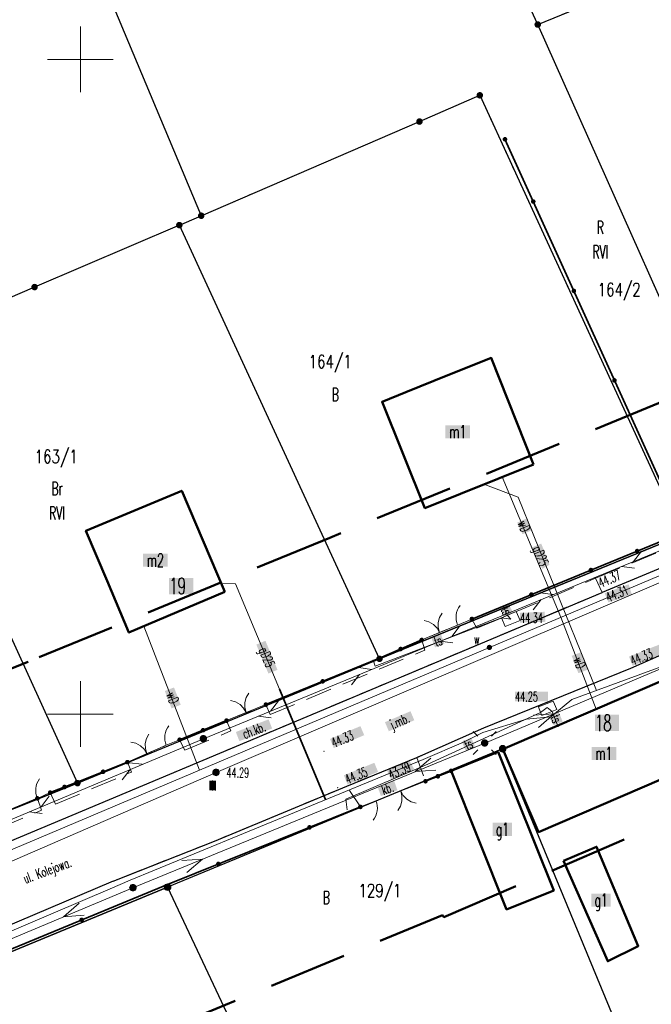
# Model space of a CAD drawing. Header units: millimetres. Extents: x 5507581 to 5508583, y 5765457 to 5766184.
# Tile 37 of 59: x 5508145 to 5508194, y 5765778 to 5765853. Entities that reach past the tile are written whole.
import ezdxf
from ezdxf.enums import TextEntityAlignment as Align

# ---------------------------------------------------------------- set-up
doc = ezdxf.new("R2010")
doc.units = ezdxf.units.MM
for name, pattern in [('PRZER1-1', [2, 1, -1]), ('PRZER2-1', [3, 2, -1]), ('PRZER3-1', [2, 1.5, -0.5]), ('Przerywana 42 __ __ __ __ __ __ __ __ __ __', [3, 2, -1])]:
    doc.linetypes.add(name, pattern=pattern)
doc.layers.get('0').update_dxf_attribs({"lineweight": 18})
for name, color, linetype, lineweight in [('EGDE', 122, 'Continuous', 18), ('EGDE_O', 7, 'Continuous', 18), ('EGPG', 7, 'Continuous', 18), ('GEPADR_O', 7, 'Continuous', 18), ('GUPPRZ_O', 7, 'Continuous', 18), ('OTBU', 7, 'Continuous', 50), ('OTBU_O', 7, 'Continuous', 50), ('OTKC', 7, 'Continuous', 30), ('OTKC_O', 7, 'Continuous', 18), ('OTKJ', 7, 'Continuous', 30), ('OTKJ_O', 7, 'Continuous', 18), ('OTKK', 7, 'Continuous', 30), ('OTKU', 7, 'Continuous', 18), ('OTKU_O', 7, 'Continuous', 18), ('OTOB', 7, 'Continuous', 18), ('OTOF', 7, 'Continuous', 18), ('OTOO', 7, 'Continuous', 35), ('OTRS', 7, 'Continuous', 13), ('OTRS_O', 7, 'Continuous', 13), ('Ramka sekcyjna', 7, 'Continuous', 18), ('SUEO', 7, 'Continuous', 18), ('SULO', 7, 'Continuous', 35), ('SUPK', 7, 'Continuous', 18), ('SUPP', 7, 'Continuous', 18), ('ZAKRES', 24, 'Przerywana 42 __ __ __ __ __ __ __ __ __ __', 50)]:
    doc.layers.add(name, color=color, linetype=linetype, lineweight=lineweight)
for name, color, linetype, lineweight, true_color in [('EGKK', 7, 'Continuous', 18, 0x24bc24), ('EGKK_O', 7, 'Continuous', 18, 0x24bc24), ('EGUG', 7, 'Continuous', 18, 0x008000), ('EGUG_O', 7, 'Continuous', 18, 0x008000), ('SUEP', 1, 'Continuous', 18, 0xff0000), ('SUGP', 7, 'Continuous', 18, 0xbfbf00), ('SUGP_O', 7, 'Continuous', 18, 0xbfbf00), ('SUKP', 7, 'Continuous', 18, 0x803300), ('SUKS', 7, 'Continuous', 18, 0x803300), ('SUKS_O', 7, 'Continuous', 18, 0x803300), ('SUTP', 7, 'Continuous', 18, 0xff9100), ('SUTP_O', 7, 'Continuous', 18, 0xff9100), ('SUWP', 5, 'Continuous', 18, 0x0000ff), ('SUWP_O', 5, 'Continuous', 18, 0x0000ff), ('SUWW', 5, 'Continuous', 18, 0x0000ff), ('SUWW_O', 5, 'Continuous', 18, 0x0000ff)]:
    doc.layers.add(name, color=color, linetype=linetype, lineweight=lineweight, true_color=true_color)
doc.styles.add('opisy', font='romans.shx', dxfattribs={"width": 0.6})

# ---------------------------------------------------------------- blocks, each defined once
blk = doc.blocks.new('D_GSPWPS1')
blk.add_hatch(color=0).paths.add_polyline_path([(-0.045, 0), (-0.043467, -0.011647), (-0.038971, -0.0225), (-0.03182, -0.03182), (-0.0225, -0.038971), (-0.011647, -0.043467), (0, -0.045), (0.011647, -0.043467), (0.0225, -0.038971), (0.03182, -0.03182), (0.038971, -0.0225), (0.043467, -0.011647), (0.045, 0), (0.043467, 0.011647), (0.038971, 0.0225), (0.03182, 0.03182), (0.0225, 0.038971), (0.011647, 0.043467), (0, 0.045), (-0.011647, 0.043467), (-0.0225, 0.038971), (-0.03182, 0.03182), (-0.038971, 0.0225), (-0.043467, 0.011647)])
blk = doc.blocks.new('D_SUEP1')
at = {"color": 0}
blk.add_lwpolyline([(-0.75, -0.5), (0.75, 0), (-0.75, 0.5)], dxfattribs=at)
blk = doc.blocks.new('D_SUTP1')
at = {"color": 0}
for points in [[(-0.0675, 0), (-0.9325, -0.5)], [(0.9325, 0), (0.0675, 0.5)]]:
    blk.add_lwpolyline(points, dxfattribs=at)
blk = doc.blocks.new('D_GUPELA2')
blk.add_hatch(color=0).paths.add_polyline_path([(-0.001087, 0.044987), (0.011881, 0.043403), (0.021281, 0.03965), (0.030065, 0.033482), (0.038133, 0.023893), (0.043117, 0.012881), (0.044986, 0.001113), (0.044323, -0.007777), (0.040557, -0.019497), (0.033417, -0.030138), (0.024849, -0.037517), (0.013788, -0.042836), (0.002013, -0.044955), (-0.00982, -0.043916), (-0.020466, -0.040077), (-0.029541, -0.033946), (-0.036867, -0.025804), (-0.04187, -0.01649), (-0.04461, -0.005909), (-0.044532, 0.006476), (-0.041285, 0.017903), (-0.034764, 0.028574), (-0.024479, 0.03776), (-0.013449, 0.042943)])
at = {"color": 0}
for points in [[(-0.883883, 0.883883), (-0.53033, 0.53033)], [(0.883883, 0.883883), (0.53033, 0.53033)], [(-0.883883, -0.883883), (-0.53033, -0.53033)], [(0.883883, -0.883883), (0.53033, -0.53033)]]:
    blk.add_lwpolyline(points, dxfattribs=at)
blk = doc.blocks.new('D_GUPKSD1_1')
at = {"true_color": 0xffffff}
blk.add_hatch(color=7, dxfattribs=at).paths.add_polyline_path([(-0.25, 0), (-0.241481, -0.064705), (-0.216506, -0.125), (-0.176777, -0.176777), (-0.125, -0.216506), (-0.064705, -0.241481), (0, -0.25), (0.064705, -0.241481), (0.125, -0.216506), (0.176777, -0.176777), (0.216506, -0.125), (0.241481, -0.064705), (0.25, 0), (0.241481, 0.064705), (0.216506, 0.125), (0.176777, 0.176777), (0.125, 0.216506), (0.064705, 0.241481), (0, 0.25), (-0.064705, 0.241481), (-0.125, 0.216506), (-0.176777, 0.176777), (-0.216506, 0.125), (-0.241481, 0.064705)])
at = {"color": 0}
blk.add_lwpolyline([(0, 0.25), (0.064705, 0.241481), (0.125, 0.216506), (0.176777, 0.176777), (0.216506, 0.125), (0.241481, 0.064705), (0.25, 0), (0.241481, -0.064705), (0.216506, -0.125), (0.176777, -0.176777), (0.125, -0.216506), (0.064705, -0.241481), (0, -0.25), (-0.064705, -0.241481), (-0.125, -0.216506), (-0.176777, -0.176777), (-0.216506, -0.125), (-0.241481, -0.064705), (-0.25, 0), (-0.241481, 0.064705), (-0.216506, 0.125), (-0.176777, 0.176777), (-0.125, 0.216506), (-0.064705, 0.241481)], close=True, dxfattribs=at)
blk = doc.blocks.new('D_GUPWZA1')
blk.add_hatch(color=0).paths.add_polyline_path([(-0.2, 0), (-0.193185, -0.051764), (-0.173205, -0.1), (-0.141421, -0.141421), (-0.1, -0.173205), (-0.051764, -0.193185), (0, -0.2), (0.051764, -0.193185), (0.1, -0.173205), (0.141421, -0.141421), (0.173205, -0.1), (0.193185, -0.051764), (0.2, 0), (0.193185, 0.051764), (0.173205, 0.1), (0.141421, 0.141421), (0.1, 0.173205), (0.051764, 0.193185), (0, 0.2), (-0.051764, 0.193185), (-0.1, 0.173205), (-0.141421, 0.141421), (-0.173205, 0.1), (-0.193185, 0.051764)])
blk = doc.blocks.new('D_GUPISN1')
at = {"true_color": 0xffffff}
blk.add_hatch(color=7, dxfattribs=at).paths.add_polyline_path([(-0.25, 0), (-0.241481, -0.064705), (-0.216506, -0.125), (-0.176777, -0.176777), (-0.125, -0.216506), (-0.064705, -0.241481), (0, -0.25), (0.064705, -0.241481), (0.125, -0.216506), (0.176777, -0.176777), (0.216506, -0.125), (0.241481, -0.064705), (0.25, 0), (0.241481, 0.064705), (0.216506, 0.125), (0.176777, 0.176777), (0.125, 0.216506), (0.064705, 0.241481), (0, 0.25), (-0.064705, 0.241481), (-0.125, 0.216506), (-0.176777, 0.176777), (-0.216506, 0.125), (-0.241481, 0.064705)])
at = {"color": 0}
blk.add_lwpolyline([(0, 0.25), (0.064705, 0.241481), (0.125, 0.216506), (0.176777, 0.176777), (0.216506, 0.125), (0.241481, 0.064705), (0.25, 0), (0.241481, -0.064705), (0.216506, -0.125), (0.176777, -0.176777), (0.125, -0.216506), (0.064705, -0.241481), (0, -0.25), (-0.064705, -0.241481), (-0.125, -0.216506), (-0.176777, -0.176777), (-0.216506, -0.125), (-0.241481, -0.064705), (-0.25, 0), (-0.241481, 0.064705), (-0.216506, 0.125), (-0.176777, 0.176777), (-0.125, 0.216506), (-0.064705, 0.241481)], close=True, dxfattribs=at)
blk = doc.blocks.new('D_GUPELA1')
at = {"true_color": 0xffffff}
blk.add_hatch(color=7, dxfattribs=at).paths.add_polyline_path([(-0.25, 0), (-0.241481, -0.064705), (-0.216506, -0.125), (-0.176777, -0.176777), (-0.125, -0.216506), (-0.064705, -0.241481), (0, -0.25), (0.064705, -0.241481), (0.125, -0.216506), (0.176777, -0.176777), (0.216506, -0.125), (0.241481, -0.064705), (0.25, 0), (0.241481, 0.064705), (0.216506, 0.125), (0.176777, 0.176777), (0.125, 0.216506), (0.064705, 0.241481), (0, 0.25), (-0.064705, 0.241481), (-0.125, 0.216506), (-0.176777, 0.176777), (-0.216506, 0.125), (-0.241481, 0.064705)])
at = {"color": 0}
blk.add_lwpolyline([(0, 0.25), (0.064705, 0.241481), (0.125, 0.216506), (0.176777, 0.176777), (0.216506, 0.125), (0.241481, 0.064705), (0.25, 0), (0.241481, -0.064705), (0.216506, -0.125), (0.176777, -0.176777), (0.125, -0.216506), (0.064705, -0.241481), (0, -0.25), (-0.064705, -0.241481), (-0.125, -0.216506), (-0.176777, -0.176777), (-0.216506, -0.125), (-0.241481, -0.064705), (-0.25, 0), (-0.241481, 0.064705), (-0.216506, 0.125), (-0.176777, 0.176777), (-0.125, 0.216506), (-0.064705, 0.241481)], close=True, dxfattribs=at)
blk = doc.blocks.new('D_KOLO')
blk.add_hatch(color=0).paths.add_polyline_path([(-0.175, 0), (-0.169037, -0.045293), (-0.151554, -0.0875), (-0.123744, -0.123744), (-0.0875, -0.151554), (-0.045293, -0.169037), (0, -0.175), (0.045293, -0.169037), (0.0875, -0.151554), (0.123744, -0.123744), (0.151554, -0.0875), (0.169037, -0.045293), (0.175, 0), (0.169037, 0.045293), (0.151554, 0.0875), (0.123744, 0.123744), (0.0875, 0.151554), (0.045293, 0.169037), (0, 0.175), (-0.045293, 0.169037), (-0.0875, 0.151554), (-0.123744, 0.123744), (-0.151554, 0.0875), (-0.169037, 0.045293)])
blk = doc.blocks.new('D_GSLKOG1')
blk.add_hatch(color=0).paths.add_polyline_path([(-0.175, 0), (-0.169037, -0.045293), (-0.151554, -0.0875), (-0.123744, -0.123744), (-0.0875, -0.151554), (-0.045293, -0.169037), (0, -0.175), (0.045293, -0.169037), (0.0875, -0.151554), (0.123744, -0.123744), (0.151554, -0.0875), (0.169037, -0.045293), (0.175, 0), (0.169037, 0.045293), (0.151554, 0.0875), (0.123744, 0.123744), (0.0875, 0.151554), (0.045293, 0.169037), (0, 0.175), (-0.045293, 0.169037), (-0.0875, 0.151554), (-0.123744, 0.123744), (-0.151554, 0.0875), (-0.169037, 0.045293)])
blk = doc.blocks.new('D_GSLKFU1')
at = {"color": 0}
blk.add_lwpolyline([(0, 0), (-0.012833, -0.195789), (-0.051111, -0.388229), (-0.114181, -0.574025), (-0.200962, -0.75), (-0.30997, -0.913142), (-0.43934, -1.06066), (-0.586858, -1.19003), (-0.75, -1.299038)], dxfattribs=at)
blk = doc.blocks.new('D_GSLKBR1')
at = {"color": 0}
for points in [[(1.299038, 0.75), (1.06066, 0.43934), (0.75, 0.200962), (0.388229, 0.051111), (0, 0)], [(0, 0), (0.388229, -0.051111), (0.75, -0.200962), (1.06066, -0.43934), (1.299038, -0.75)]]:
    blk.add_lwpolyline(points, dxfattribs=at)
blk = doc.blocks.new('D_GEPPGD1_2')
at = {"true_color": 0xffffff}
blk.add_hatch(color=7, dxfattribs=at).paths.add_polyline_path([(0, -0.25), (0.077254, -0.237764), (0.146946, -0.202254), (0.202254, -0.146946), (0.237764, -0.077254), (0.25, 0), (0.237764, 0.077254), (0.202254, 0.146946), (0.146946, 0.202254), (0.077254, 0.237764), (0, 0.25), (-0.077254, 0.237764), (-0.146946, 0.202254), (-0.202254, 0.146946), (-0.237764, 0.077254), (-0.25, 0), (-0.237764, -0.077254), (-0.202254, -0.146946), (-0.146946, -0.202254), (-0.077254, -0.237764)])
blk.add_hatch(color=0).paths.add_polyline_path([(0, -0.045), (0.013906, -0.042798), (0.02645, -0.036406), (0.036406, -0.02645), (0.042798, -0.013906), (0.045, 0), (0.042798, 0.013906), (0.036406, 0.02645), (0.02645, 0.036406), (0.013906, 0.042798), (0, 0.045), (-0.013906, 0.042798), (-0.02645, 0.036406), (-0.036406, 0.02645), (-0.042798, 0.013906), (-0.045, 0), (-0.042798, -0.013906), (-0.036406, -0.02645), (-0.02645, -0.036406), (-0.013906, -0.042798)])
blk = doc.blocks.new('D_GEPPGD1_1')
at = {"true_color": 0xffffff}
blk.add_hatch(color=7, dxfattribs=at).paths.add_polyline_path([(0, -0.25), (0.077254, -0.237764), (0.146946, -0.202254), (0.202254, -0.146946), (0.237764, -0.077254), (0.25, 0), (0.237764, 0.077254), (0.202254, 0.146946), (0.146946, 0.202254), (0.077254, 0.237764), (0, 0.25), (-0.077254, 0.237764), (-0.146946, 0.202254), (-0.202254, 0.146946), (-0.237764, 0.077254), (-0.25, 0), (-0.237764, -0.077254), (-0.202254, -0.146946), (-0.146946, -0.202254), (-0.077254, -0.237764)])
at = {"color": 0}
blk.add_lwpolyline([(0, 0.25), (0.077254, 0.237764), (0.146946, 0.202254), (0.202254, 0.146946), (0.237764, 0.077254), (0.25, 0), (0.237764, -0.077254), (0.202254, -0.146946), (0.146946, -0.202254), (0.077254, -0.237764), (0, -0.25), (-0.077254, -0.237764), (-0.146946, -0.202254), (-0.202254, -0.146946), (-0.237764, -0.077254), (-0.25, 0), (-0.237764, 0.077254), (-0.202254, 0.146946), (-0.146946, 0.202254), (-0.077254, 0.237764)], close=True, dxfattribs=at)

msp = doc.modelspace()

# ---------------------------------------------------------------- hatches: boundary and pattern name
at = {"layer": 'GEPADR_O', "true_color": 0xffffff}
for points in [[(5508156.779, 5765809.154), (5508156.779, 5765810.404), (5508158.619, 5765810.404), (5508158.619, 5765809.154)], [(5508189.281, 5765798.702), (5508189.281, 5765799.952), (5508191.121, 5765799.952), (5508191.121, 5765798.702)]]:
    msp.add_hatch(color=7, dxfattribs=at).paths.add_polyline_path(points, flags=0)
at = {"layer": 'GUPPRZ_O', "true_color": 0xffffff}
for points in [[(5508183.573, 5765806.98), (5508183.573, 5765807.73), (5508185.444, 5765807.812), (5508185.51, 5765807.046)], [(5508173.417, 5765795.674), (5508175.127, 5765796.428), (5508175.502, 5765795.786), (5508173.72, 5765794.988)]]:
    msp.add_hatch(color=7, dxfattribs=at).paths.add_polyline_path(points)
msp.add_hatch(color=7, dxfattribs=at).paths.add_polyline_path([(5508183.194, 5765800.96), (5508183.194, 5765801.71), (5508185.714, 5765801.71), (5508185.714, 5765800.96)], flags=0)
at = {"layer": 'OTBU_O', "true_color": 0xffffff}
for points in [[(5508177.869, 5765821.063), (5508177.869, 5765822.063), (5508179.749, 5765822.063), (5508179.749, 5765821.063)], [(5508154.782, 5765811.251), (5508154.782, 5765812.251), (5508156.662, 5765812.251), (5508156.662, 5765811.251)], [(5508189.031, 5765796.494), (5508189.031, 5765797.494), (5508190.911, 5765797.494), (5508190.911, 5765796.494)], [(5508181.482, 5765790.696), (5508181.482, 5765791.696), (5508182.962, 5765791.696), (5508182.962, 5765790.696)], [(5508189.006, 5765785.293), (5508189.006, 5765786.293), (5508190.486, 5765786.293), (5508190.486, 5765785.293)]]:
    msp.add_hatch(color=7, dxfattribs=at).paths.add_polyline_path(points, flags=0)
at = {"layer": 'OTKC_O', "true_color": 0xffffff}
msp.add_hatch(color=7, dxfattribs=at).paths.add_polyline_path([(5508161.872, 5765798.63), (5508164.372, 5765799.595), (5508164.642, 5765798.895), (5508162.142, 5765797.93)], flags=0)
at = {"layer": 'OTKJ_O', "true_color": 0xffffff}
msp.add_hatch(color=7, dxfattribs=at).paths.add_polyline_path([(5508173.256, 5765799.381), (5508175.205, 5765800.216), (5508175.5, 5765799.526), (5508173.551, 5765798.692)], flags=0)
at = {"layer": 'OTKU_O', "true_color": 0xffffff}
msp.add_hatch(color=7, dxfattribs=at).paths.add_polyline_path([(5508172.695, 5765794.452), (5508173.96, 5765794.894), (5508174.208, 5765794.186), (5508172.943, 5765793.744)], flags=0)
at = {"layer": 'OTRS_O', "true_color": 0xffffff}
msp.add_hatch(color=7, dxfattribs=at).paths.add_polyline_path([(5508190.033, 5765809.224), (5508191.859, 5765809.915), (5508192.106, 5765809.13), (5508190.32, 5765808.531)])
for points in [[(5508191.889, 5765804.389), (5508194.232, 5765805.317), (5508194.508, 5765804.62), (5508192.165, 5765803.692)], [(5508169.059, 5765798.101), (5508171.382, 5765799.078), (5508171.673, 5765798.387), (5508169.35, 5765797.41)], [(5508170.115, 5765795.324), (5508172.447, 5765796.28), (5508172.732, 5765795.586), (5508170.4, 5765794.63)]]:
    msp.add_hatch(color=7, dxfattribs=at).paths.add_polyline_path(points, flags=0)
at = {"layer": 'SUGP_O', "true_color": 0xffffff}
msp.add_hatch(color=7, dxfattribs=at).paths.add_polyline_path([(5508184.48, 5765812.729), (5508185.189, 5765813.02), (5508185.821, 5765811.404), (5508185.265, 5765811.088)])
msp.add_hatch(color=7, dxfattribs=at).paths.add_polyline_path([(5508163.436, 5765805.305), (5508164.129, 5765805.594), (5508165.052, 5765803.379), (5508164.36, 5765803.09)], flags=0)
at = {"layer": 'SUKS_O', "true_color": 0xffffff}
msp.add_hatch(color=7, dxfattribs=at).paths.add_polyline_path([(5508159.844, 5765794.167), (5508159.844, 5765794.917), (5508160.344, 5765794.917), (5508160.344, 5765794.167)], flags=0)
at = {"layer": 'SUTP_O', "true_color": 0xffffff}
for points in [[(5508182.024, 5765808.085), (5508182.697, 5765808.417), (5508183.042, 5765807.717), (5508182.369, 5765807.385)], [(5508176.808, 5765805.793), (5508177.537, 5765806.07), (5508177.804, 5765805.37), (5508177.075, 5765805.092)], [(5508185.837, 5765799.867), (5508186.533, 5765800.147), (5508186.824, 5765799.423), (5508186.128, 5765799.144)], [(5508179.119, 5765797.876), (5508179.829, 5765798.201), (5508180.14, 5765797.519), (5508179.431, 5765797.194)]]:
    msp.add_hatch(color=7, dxfattribs=at).paths.add_polyline_path(points, flags=0)
at = {"layer": 'SUWP_O', "true_color": 0xffffff}
msp.add_hatch(color=7, dxfattribs=at).paths.add_polyline_path([(5508183.355, 5765814.627), (5508184.093, 5765814.944), (5508184.462, 5765814.035), (5508183.753, 5765813.738)])
for points in [[(5508187.513, 5765804.447), (5508188.213, 5765804.716), (5508188.723, 5765803.391), (5508188.023, 5765803.122)], [(5508156.45, 5765801.762), (5508157.149, 5765802.032), (5508157.661, 5765800.708), (5508156.961, 5765800.437)]]:
    msp.add_hatch(color=7, dxfattribs=at).paths.add_polyline_path(points, flags=0)

# ---------------------------------------------------------------- linework, layer by layer
at = {"layer": 'EGDE', "linetype": 'Continuous', "lineweight": 30}
for points in [[(5508195.933, 5765813.67), (5508196.07, 5765813.343), (5508201.23, 5765816.1), (5508184.92, 5765852.66), (5508153.006, 5765921.297), (5508130.724, 5765973.48), (5508105.112, 5765967.13), (5508159.228, 5765838.061), (5508175.892, 5765845.25), (5508180.497, 5765847.256)], [(5508212.77, 5765864.07), (5508216.29, 5765856.14), (5508229.08, 5765827.52), (5508201.23, 5765816.1), (5508184.92, 5765852.66)], [(5508159.228, 5765838.061), (5508175.892, 5765845.25), (5508180.497, 5765847.256), (5508195.933, 5765813.67), (5508172.843, 5765804.218), (5508157.557, 5765837.342)], [(5508172.843, 5765804.218), (5508157.557, 5765837.342), (5508146.503, 5765832.611), (5508137.46, 5765828.713), (5508134.795, 5765827.571), (5508138.893, 5765818.566), (5508149.773, 5765794.725)], [(5508115.768, 5765819.899), (5508134.795, 5765827.571), (5508138.893, 5765818.566), (5508149.773, 5765794.725), (5508130.494, 5765787.031)], [(5508182.243, 5765797.351), (5508182.264, 5765797.312), (5508195.111, 5765802.848), (5508214.407, 5765811.114), (5508225.795, 5765786.088), (5508203.288, 5765776.498), (5508192.708, 5765771.994)], [(5508156.658, 5765786.781), (5508168.751, 5765761.091), (5508188.877, 5765770.256), (5508192.708, 5765771.994), (5508182.243, 5765797.351)], [(5508127.931, 5765774.928), (5508156.658, 5765786.781), (5508168.751, 5765761.091), (5508141.498, 5765748.682)]]:
    msp.add_lwpolyline(points, close=True, dxfattribs=at)
for points in [[(5507991.241, 5765727.818), (5508001.486, 5765732.084), (5508009.037, 5765735.198), (5508014.972, 5765737.665), (5508029.622, 5765743.973), (5508052.25, 5765753.495), (5508079.871, 5765765.153), (5508087.095, 5765768.109), (5508105.399, 5765776.042), (5508111.546, 5765778.853), (5508130.494, 5765787.031), (5508149.773, 5765794.725), (5508172.843, 5765804.218), (5508195.933, 5765813.67), (5508196.07, 5765813.343), (5508201.23, 5765816.1), (5508229.08, 5765827.52), (5508254.331, 5765838.068), (5508292.719, 5765853.944)], [(5508265.671, 5765832.107), (5508222.398, 5765814.258), (5508216.057, 5765811.592), (5508214.407, 5765811.114), (5508195.111, 5765802.848), (5508182.264, 5765797.312), (5508182.243, 5765797.351), (5508156.658, 5765786.781), (5508127.931, 5765774.928), (5508124.991, 5765774.031), (5508115.287, 5765770.167), (5508111.612, 5765768.592), (5508089.928, 5765759.292), (5508062.458, 5765747.618), (5508044.083, 5765739.754), (5508030.391, 5765734.008), (5508016.341, 5765728.164), (5508010.912, 5765725.859), (5508009.901, 5765725.425), (5508006.216, 5765723.86), (5507950.459, 5765701.224)]]:
    msp.add_lwpolyline(points, dxfattribs=at)
at = {"layer": 'EGKK', "color": 82, "linetype": 'PRZER3-1', "lineweight": 18, "true_color": 0x24bc24}
msp.add_lwpolyline([(5508212.77, 5765864.07), (5508184.92, 5765852.66), (5508201.23, 5765816.1), (5508196.07, 5765813.343), (5508195.933, 5765813.67), (5508180.497, 5765847.256), (5508175.892, 5765845.25), (5508159.228, 5765838.061), (5508150.078, 5765859.885), (5508124.936, 5765849.005), (5508134.795, 5765827.571), (5508115.768, 5765819.899), (5508107.963, 5765837.318), (5508089.579, 5765829.844), (5508086.087, 5765837.726), (5508059.726, 5765897.221)], dxfattribs=at)
msp.add_lwpolyline([(5508172.843, 5765804.218), (5508149.773, 5765794.725), (5508130.494, 5765787.031), (5508111.546, 5765778.853), (5508089.579, 5765829.844), (5508107.963, 5765837.318), (5508115.768, 5765819.899), (5508134.795, 5765827.571), (5508124.936, 5765849.005), (5508150.078, 5765859.885), (5508159.228, 5765838.061), (5508157.557, 5765837.342)], close=True, dxfattribs=at)
at = {"layer": 'EGUG', "color": 96, "linetype": 'PRZER1-1', "lineweight": 18, "true_color": 0x008000}
for points in [[(5508212.77, 5765864.07), (5508184.92, 5765852.66), (5508201.23, 5765816.1), (5508196.07, 5765813.343), (5508195.933, 5765813.67), (5508180.497, 5765847.256), (5508175.892, 5765845.25), (5508159.228, 5765838.061), (5508150.078, 5765859.885), (5508124.936, 5765849.005), (5508134.795, 5765827.571), (5508115.768, 5765819.899), (5508107.963, 5765837.318), (5508089.579, 5765829.844), (5508086.087, 5765837.726), (5508059.726, 5765897.221)], [(5507991.241, 5765727.818), (5508001.486, 5765732.084), (5508009.037, 5765735.198), (5508014.972, 5765737.665), (5508029.622, 5765743.973), (5508052.25, 5765753.495), (5508079.871, 5765765.153), (5508087.095, 5765768.109), (5508105.399, 5765776.042), (5508111.546, 5765778.853), (5508130.494, 5765787.031), (5508149.773, 5765794.725), (5508172.843, 5765804.218), (5508195.933, 5765813.67), (5508196.07, 5765813.343), (5508201.23, 5765816.1), (5508229.08, 5765827.52), (5508254.331, 5765838.068), (5508292.719, 5765853.944)], [(5508265.671, 5765832.107), (5508222.398, 5765814.258), (5508216.057, 5765811.592), (5508214.407, 5765811.114), (5508195.111, 5765802.848), (5508182.264, 5765797.312), (5508182.243, 5765797.351), (5508156.658, 5765786.781), (5508127.931, 5765774.928), (5508124.991, 5765774.031), (5508115.287, 5765770.167), (5508111.612, 5765768.592), (5508089.928, 5765759.292), (5508062.458, 5765747.618), (5508044.083, 5765739.754), (5508030.391, 5765734.008), (5508016.341, 5765728.164), (5508010.912, 5765725.859), (5508009.901, 5765725.425), (5508006.216, 5765723.86), (5507950.459, 5765701.224)]]:
    msp.add_lwpolyline(points, dxfattribs=at)
for points in [[(5508216.29, 5765856.14), (5508229.08, 5765827.52), (5508201.23, 5765816.1), (5508184.92, 5765852.66), (5508212.77, 5765864.07)], [(5508172.843, 5765804.218), (5508149.773, 5765794.725), (5508130.494, 5765787.031), (5508111.546, 5765778.853), (5508089.579, 5765829.844), (5508107.963, 5765837.318), (5508115.768, 5765819.899), (5508134.795, 5765827.571), (5508124.936, 5765849.005), (5508150.078, 5765859.885), (5508159.228, 5765838.061), (5508157.557, 5765837.342)], [(5508159.228, 5765838.061), (5508175.892, 5765845.25), (5508180.497, 5765847.256), (5508195.933, 5765813.67), (5508172.843, 5765804.218), (5508157.557, 5765837.342)], [(5508192.708, 5765771.994), (5508188.877, 5765770.256), (5508168.751, 5765761.091), (5508156.658, 5765786.781), (5508182.243, 5765797.351), (5508182.264, 5765797.312), (5508195.111, 5765802.848), (5508214.407, 5765811.114), (5508216.057, 5765811.592), (5508222.398, 5765814.258), (5508265.671, 5765832.107), (5508276.017, 5765807.157), (5508262.267, 5765800.059), (5508242.973, 5765792.656), (5508231.205, 5765788.141), (5508225.795, 5765786.088), (5508203.288, 5765776.498)], [(5508207.528, 5765749.117), (5508203.09, 5765746.805), (5508155.31, 5765722.093), (5508141.498, 5765748.682), (5508127.931, 5765774.928), (5508156.658, 5765786.781), (5508168.751, 5765761.091), (5508188.877, 5765770.256), (5508192.708, 5765771.994), (5508203.288, 5765776.498), (5508216.582, 5765753.857)]]:
    msp.add_lwpolyline(points, close=True, dxfattribs=at)
at = {"layer": 'OTBU', "color": 7, "linetype": 'Continuous', "lineweight": 50}
for points in [[(5508184.585, 5765819.071), (5508176.31, 5765815.731), (5508173.032, 5765823.848), (5508174.846, 5765824.58), (5508176.977, 5765825.439), (5508181.368, 5765827.2)], [(5508161.022, 5765809.328), (5508153.711, 5765806.219), (5508152.035, 5765810.181), (5508150.421, 5765813.996), (5508157.735, 5765817.058)], [(5508182.264, 5765797.312), (5508195.111, 5765802.848), (5508197.678, 5765796.465), (5508184.99, 5765790.992)], [(5508178.301, 5765795.66), (5508181.899, 5765797.103), (5508186.143, 5765786.528), (5508182.545, 5765785.075)], [(5508186.894, 5765788.798), (5508189.416, 5765789.867), (5508192.597, 5765782.275), (5508190.261, 5765781.117)]]:
    msp.add_lwpolyline(points, close=True, dxfattribs=at)
at = {"layer": 'OTKC', "color": 7, "linetype": 'PRZER2-1', "lineweight": 18}
for points in [[(5508189.33, 5765810.37), (5508196.36, 5765813.31), (5508196.32, 5765814.18), (5508200.27, 5765815.64), (5508200.88, 5765815.29), (5508217.17, 5765822), (5508234.3, 5765829.2)], [(5508234.86, 5765828.15), (5508217.55, 5765820.83), (5508189.83, 5765809.29)], [(5508141, 5765790.12), (5508147.04, 5765792.65), (5508146.72, 5765793.56), (5508147.7, 5765794), (5508148.1, 5765793.11), (5508153.91, 5765795.57), (5508153.59, 5765796.33), (5508156.55, 5765797.62), (5508157.58, 5765798.04), (5508157.97, 5765797.24), (5508161.5, 5765798.71), (5508161.16, 5765799.5), (5508164.16, 5765800.72), (5508164.5, 5765799.97), (5508176.31, 5765804.88), (5508176.06, 5765805.66), (5508178.8, 5765806.8), (5508179.89, 5765807.26), (5508180.28, 5765806.56), (5508189.33, 5765810.37), (5508189.83, 5765809.29), (5508167.31, 5765799.82), (5508150.16, 5765792.6), (5508138.61, 5765787.77)]]:
    msp.add_lwpolyline(points, dxfattribs=at)
at = {"layer": 'OTKJ', "color": 7, "linetype": 'PRZER3-1', "lineweight": 18}
for points in [[(5508234.86, 5765828.15), (5508217.55, 5765820.83), (5508189.83, 5765809.29)], [(5508192.03, 5765803.5), (5508194.39, 5765804.54), (5508198.99, 5765806.44), (5508219.78, 5765815.13), (5508236.86, 5765822.37)], [(5508150.16, 5765792.6), (5508167.31, 5765799.82), (5508189.83, 5765809.29)], [(5508192.03, 5765803.5), (5508180.8, 5765798.94), (5508175.68, 5765796.69), (5508170.34, 5765794.5), (5508160.23, 5765790.3), (5508152.51, 5765787.25)], [(5508091.14, 5765767.96), (5508102.44, 5765772.64), (5508108.73, 5765775.25), (5508116.59, 5765778.56), (5508136.12, 5765786.76), (5508138.61, 5765787.77), (5508150.16, 5765792.6)], [(5508152.51, 5765787.25), (5508137.77, 5765780.97), (5508118.38, 5765772.84), (5508104.71, 5765767.11), (5508092.91, 5765762.2)]]:
    msp.add_lwpolyline(points, dxfattribs=at)
at = {"layer": 'OTKK', "color": 7, "linetype": 'Continuous'}
for points in [[(5508234.86, 5765828.15), (5508217.55, 5765820.83), (5508189.83, 5765809.29)], [(5508192.03, 5765803.5), (5508194.39, 5765804.54), (5508198.99, 5765806.44), (5508219.78, 5765815.13), (5508236.86, 5765822.37)], [(5508150.16, 5765792.6), (5508167.31, 5765799.82), (5508189.83, 5765809.29)], [(5508152.51, 5765787.25), (5508160.23, 5765790.3), (5508170.34, 5765794.5), (5508175.68, 5765796.69), (5508180.8, 5765798.94), (5508192.03, 5765803.5)], [(5508091.14, 5765767.96), (5508102.44, 5765772.64), (5508108.73, 5765775.25), (5508116.59, 5765778.56), (5508136.12, 5765786.76), (5508138.61, 5765787.77), (5508150.16, 5765792.6)], [(5508152.51, 5765787.25), (5508137.77, 5765780.97), (5508118.38, 5765772.84), (5508104.71, 5765767.11), (5508092.91, 5765762.2)]]:
    msp.add_lwpolyline(points, dxfattribs=at)
at = {"layer": 'OTKU', "color": 7, "linetype": 'PRZER3-1', "lineweight": 18}
msp.add_lwpolyline([(5508170.34, 5765794.5), (5508175.68, 5765796.69), (5508176.35, 5765794.87), (5508171.38, 5765792.91)], close=True, dxfattribs=at)
at = {"layer": 'OTOB', "color": 7, "linetype": 'Continuous', "lineweight": 18}
for points in [[(5508178.8, 5765806.8), (5508176.06, 5765805.66)], [(5508164.16, 5765800.72), (5508161.16, 5765799.5)], [(5508156.55, 5765797.62), (5508153.59, 5765796.33)], [(5508172.57, 5765793.38), (5508176.35, 5765794.87)]]:
    msp.add_lwpolyline(points, dxfattribs=at)
at = {"layer": 'OTOF', "color": 7, "linetype": 'Continuous', "lineweight": 18}
for points in [[(5508179.89, 5765807.26), (5508178.8, 5765806.8)], [(5508157.58, 5765798.04), (5508156.55, 5765797.62)], [(5508147.7, 5765794), (5508146.72, 5765793.56)], [(5508171.38, 5765792.91), (5508172.57, 5765793.38)]]:
    msp.add_lwpolyline(points, dxfattribs=at)
at = {"layer": 'OTOO', "color": 7, "linetype": 'Continuous', "lineweight": 35}
for points in [[(5508188.98, 5765811), (5508196.04, 5765813.9), (5508182.42, 5765843.9)], [(5508179.89, 5765807.26), (5508188.98, 5765811)], [(5508164.16, 5765800.72), (5508172.85, 5765804.28), (5508176.06, 5765805.66)], [(5508157.58, 5765798.04), (5508161.16, 5765799.5)], [(5508147.7, 5765794), (5508149.88, 5765794.86), (5508153.59, 5765796.33)], [(5508176.35, 5765794.87), (5508178.24, 5765795.62), (5508178.301, 5765795.66)], [(5508140.49, 5765790.95), (5508146.72, 5765793.56)], [(5508136.62, 5765778.72), (5508156.65, 5765786.99), (5508171.38, 5765792.91)]]:
    msp.add_lwpolyline(points, dxfattribs=at)
at = {"layer": 'Ramka sekcyjna', "color": 7, "linetype": 'Continuous', "lineweight": 18, "flags": 128}
for points in [[(5508150, 5765847.5), (5508150, 5765852.5)], [(5508152.5, 5765850), (5508147.5, 5765850)], [(5508150, 5765797.5), (5508150, 5765802.5)], [(5508152.5, 5765800), (5508147.5, 5765800)]]:
    msp.add_lwpolyline(points, dxfattribs=at)
at = {"layer": 'SUEP', "color": 1, "linetype": 'Continuous', "lineweight": 18, "true_color": 0xff0000}
for points in [[(5508154.01, 5765786.74), (5508180.87, 5765797.79), (5508214.14, 5765811.85)], [(5508090.8, 5765760.33), (5508121.65, 5765773.16), (5508154.01, 5765786.74)]]:
    msp.add_lwpolyline(points, dxfattribs=at)
at = {"layer": 'SUGP', "color": 52, "linetype": 'Continuous', "lineweight": 18, "true_color": 0xbfbf00}
for points in [[(5508283.231, 5765841.082), (5508264.906, 5765833.64), (5508250.298, 5765827.702), (5508247.963, 5765826.578), (5508240.795, 5765823.353), (5508238.591, 5765822.162), (5508222.032, 5765815.82), (5508213.867, 5765812.412), (5508211.638, 5765811.05), (5508209.378, 5765809.698), (5508194.611, 5765803.717), (5508187.518, 5765801.114), (5508185.918, 5765799.796), (5508184.062, 5765799.604), (5508180.734, 5765798.587), (5508179.241, 5765797.863), (5508176.18, 5765796.542), (5508155.648, 5765788.088), (5508153.805, 5765787.326), (5508152.28, 5765786.65), (5508139.015, 5765781.004)], [(5508189.419, 5765801.811), (5508183.432, 5765816.574), (5508180.817, 5765817.55)], [(5508168.708, 5765793.465), (5508165.194, 5765801.891), (5508161.833, 5765809.951), (5508160.754, 5765809.959)]]:
    msp.add_lwpolyline(points, dxfattribs=at)
at = {"layer": 'SUKP', "color": 36, "linetype": 'Continuous', "lineweight": 18, "true_color": 0x803300}
msp.add_lwpolyline([(5508122.5, 5765779.11), (5508160.36, 5765795.54), (5508196.1, 5765810.84), (5508251.048, 5765833.214)], dxfattribs=at)
at = {"layer": 'SULO', "color": 7, "linetype": 'Continuous', "lineweight": 35}
msp.add_lwpolyline([(5508165.194, 5765801.891), (5508168.708, 5765793.465)], dxfattribs=at)
at = {"layer": 'SUPK', "color": 30, "linetype": 'Continuous', "lineweight": 18, "true_color": 0xff9100}
for points in [[(5508183.58, 5765807.14), (5508182.44, 5765806.69), (5508182.15, 5765807.34), (5508183.28, 5765807.84)], [(5508186.37, 5765800.34), (5508185.223, 5765799.888), (5508185.14, 5765800.12), (5508184.97, 5765800.54), (5508186.11, 5765800.98)]]:
    msp.add_lwpolyline(points, close=True, dxfattribs=at)
at = {"layer": 'SUTP', "color": 30, "linetype": 'Continuous', "lineweight": 18, "true_color": 0xff9100}
for points in [[(5507812.87, 5765654.46), (5507864.11, 5765675.47), (5507906.86, 5765692.27), (5507967.23, 5765717.62), (5508018.04, 5765738.84), (5508066.72, 5765759.3), (5508113.77, 5765778.96), (5508159.39, 5765798.12), (5508204.17, 5765816.57)], [(5508182.864, 5765807.253), (5508182.62, 5765807.54), (5508182.3, 5765808.19)], [(5508182.864, 5765807.253), (5508182.15, 5765807.34), (5508172.52, 5765803.67), (5508172.36, 5765804.14)], [(5508185.649, 5765800.496), (5508185.14, 5765800.12), (5508176.52, 5765796.18), (5508170.26, 5765793.5), (5508170.38, 5765792.68)], [(5508185.649, 5765800.496), (5508186.02, 5765800.2), (5508186.49, 5765799.03)]]:
    msp.add_lwpolyline(points, dxfattribs=at)
at = {"layer": 'SUWP', "color": 5, "linetype": 'Continuous', "lineweight": 18, "true_color": 0x0000ff}
for points in [[(5508181.23, 5765805.091), (5508223.37, 5765822.88), (5508253.48, 5765835.02), (5508253.828, 5765835.159), (5508260.58, 5765837.85), (5508303.81, 5765855.06), (5508320.146, 5765861.189), (5508382.66, 5765886.34), (5508424.619, 5765902.373), (5508431.875, 5765905.567), (5508453.13, 5765914.86), (5508484.684, 5765925.22)], [(5508186.693, 5765807.397), (5508182.216, 5765818.115)], [(5508159.103, 5765795.705), (5508154.856, 5765806.706)], [(5508186.693, 5765807.397), (5508189.39, 5765800.383)], [(5507891.596, 5765685.027), (5507891.895, 5765684.371), (5507909.815, 5765691.493), (5507918.804, 5765695.348), (5507944.3, 5765706.24), (5507963.31, 5765715.33), (5507969.02, 5765717.42), (5507996.56, 5765729.01), (5508004.49, 5765731.16), (5508012.81, 5765734.42), (5508016.68, 5765735.86), (5508029.184, 5765741.228), (5508032.277, 5765742.514), (5508043.98, 5765747.38), (5508072.778, 5765759.563), (5508089.442, 5765766.613), (5508096.69, 5765769.68), (5508107.453, 5765773.622), (5508143.018, 5765788.914), (5508159.103, 5765795.705), (5508181.23, 5765805.091)]]:
    msp.add_lwpolyline(points, dxfattribs=at)
at = {"layer": 'ZAKRES', "color": 7, "ltscale": 3}
for points in [[(5508288.998, 5765863.224), (5508250.494, 5765847.3), (5508225.257, 5765836.758), (5508196.967, 5765825.157), (5508194.879, 5765824.042), (5508169.047, 5765813.467), (5508146.018, 5765803.991), (5508126.66, 5765796.265), (5508107.486, 5765787.99), (5508101.331, 5765785.175), (5508083.214, 5765777.323), (5508076.034, 5765774.385), (5508048.367, 5765762.708), (5508025.706, 5765753.172), (5508011.083, 5765746.876), (5507997.653, 5765741.318), (5507987.407, 5765737.052)], [(5507954.462, 5765692.059), (5508010.052, 5765714.628), (5508020.216, 5765718.948), (5508034.245, 5765724.783), (5508047.984, 5765730.549), (5508066.38, 5765738.422), (5508093.854, 5765750.097), (5508119.107, 5765760.927), (5508128.305, 5765764.589), (5508131.306, 5765765.506), (5508177.657, 5765784.642), (5508177.744, 5765784.477), (5508199.058, 5765793.663), (5508217.779, 5765801.682), (5508219.397, 5765802.151), (5508226.241, 5765805.029), (5508269.505, 5765822.873)]]:
    msp.add_lwpolyline(points, dxfattribs=at)

# ---------------------------------------------------------------- block references
at = {"layer": 'EGPG', "color": 7, "linetype": 'Continuous', "lineweight": 18}
for name, p in [('D_GEPPGD1_2', (5508184.92, 5765852.66)), ('D_GEPPGD1_2', (5508180.497, 5765847.256)), ('D_GEPPGD1_2', (5508175.892, 5765845.25)), ('D_GEPPGD1_2', (5508159.228, 5765838.061)), ('D_GEPPGD1_2', (5508157.557, 5765837.342)), ('D_GEPPGD1_2', (5508146.503, 5765832.611)), ('D_GEPPGD1_2', (5508172.843, 5765804.218)), ('D_GEPPGD1_1', (5508182.243, 5765797.351)), ('D_GEPPGD1_2', (5508182.264, 5765797.312)), ('D_GEPPGD1_2', (5508149.773, 5765794.725)), ('D_GEPPGD1_1', (5508156.658, 5765786.781))]:
    msp.add_blockref(name, p, dxfattribs=at)
at = {"layer": 'OTOB', "color": 7, "linetype": 'Continuous', "lineweight": 18}
for p, rotation in [((5508177.43, 5765806.23), 112.5901626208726), ((5508162.66, 5765800.11), 112.1299367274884), ((5508155.07, 5765796.975), 113.5480927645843), ((5508174.46, 5765794.125), 291.5133618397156)]:
    msp.add_blockref('D_GSLKBR1', p, dxfattribs=dict(at, rotation=rotation))
at = {"layer": 'OTOF', "color": 7, "linetype": 'Continuous', "lineweight": 18}
for p, rotation in [((5508178.8, 5765806.8), 202.8806371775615), ((5508156.55, 5765797.62), 202.1840133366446), ((5508146.72, 5765793.56), 204.179107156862), ((5508172.57, 5765793.38), 21.55193740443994)]:
    msp.add_blockref('D_GSLKFU1', p, dxfattribs=dict(at, rotation=rotation))
at = {"layer": 'OTOO', "color": 7, "linetype": 'Continuous', "lineweight": 25}
for name, p, rotation in [('D_GSLKOG1', (5508182.42, 5765843.9), 114.4180486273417), ('D_KOLO', (5508184.579, 5765839.144), 114.4180486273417), ('D_KOLO', (5508184.579, 5765839.144), 114.4180486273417), ('D_KOLO', (5508187.68, 5765832.315), 114.4180486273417), ('D_KOLO', (5508187.68, 5765832.315), 114.4180486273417), ('D_KOLO', (5508190.78, 5765825.485), 114.4180486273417), ('D_KOLO', (5508190.78, 5765825.485), 114.4180486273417), ('D_KOLO', (5508192.51, 5765812.45), 22.33113639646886), ('D_KOLO', (5508192.51, 5765812.45), 22.33113639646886), ('D_GSLKOG1', (5508188.98, 5765811), 22.33113639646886), ('D_GSLKOG1', (5508188.98, 5765811), 22.36428208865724), ('D_KOLO', (5508184.435, 5765809.13), 22.36428208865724), ('D_KOLO', (5508184.435, 5765809.13), 22.36428208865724), ('D_GSLKOG1', (5508179.89, 5765807.26), 22.36428208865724), ('D_KOLO', (5508174.455, 5765804.97), 23.26318550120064), ('D_KOLO', (5508174.455, 5765804.97), 23.26318550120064), ('D_GSLKOG1', (5508176.06, 5765805.66), 23.26318550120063), ('D_KOLO', (5508168.505, 5765802.5), 22.27725829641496), ('D_KOLO', (5508168.505, 5765802.5), 22.27725829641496), ('D_GSLKOG1', (5508164.16, 5765800.72), 22.27725829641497), ('D_GSLKOG1', (5508161.16, 5765799.5), 22.18667789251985), ('D_KOLO', (5508159.37, 5765798.77), 22.18667789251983), ('D_KOLO', (5508159.37, 5765798.77), 22.18667789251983), ('D_GSLKOG1', (5508157.58, 5765798.04), 22.18667789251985), ('D_GSLKOG1', (5508153.59, 5765796.33), 21.6147789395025), ('D_KOLO', (5508151.735, 5765795.595), 21.61477893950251), ('D_KOLO', (5508151.735, 5765795.595), 21.61477893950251), ('D_KOLO', (5508177.295, 5765795.245), 21.64443513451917), ('D_KOLO', (5508177.295, 5765795.245), 21.64443513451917), ('D_GSLKOG1', (5508178.301, 5765795.66), 33.5610786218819), ('D_KOLO', (5508148.79, 5765794.43), 21.52900689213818), ('D_KOLO', (5508148.79, 5765794.43), 21.52900689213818), ('D_GSLKOG1', (5508176.35, 5765794.87), 21.64443513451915), ('D_GSLKOG1', (5508147.7, 5765794), 21.52900689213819), ('D_GSLKOG1', (5508146.72, 5765793.56), 22.73078933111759), ('D_GSLKOG1', (5508171.38, 5765792.91), 21.89523802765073), ('D_KOLO', (5508167.495, 5765791.348), 21.89523802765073), ('D_KOLO', (5508167.495, 5765791.348), 21.89523802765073), ('D_KOLO', (5508160.535, 5765788.552), 21.89523802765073), ('D_KOLO', (5508160.535, 5765788.552), 21.89523802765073), ('D_KOLO', (5508150.101, 5765784.286), 22.43478462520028), ('D_KOLO', (5508150.101, 5765784.286), 22.43478462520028)]:
    msp.add_blockref(name, p, dxfattribs=dict(at, rotation=rotation))
at = {"layer": 'OTRS', "color": 7, "linetype": 'Continuous', "lineweight": 13}
for p in [(5508189.33, 5765810.37), (5508189.83, 5765809.29), (5508192.03, 5765803.5), (5508168.6, 5765797.16), (5508169.65, 5765794.38)]:
    msp.add_blockref('D_GSPWPS1', p, dxfattribs=at)
at = {"layer": 'SUEO', "color": 7, "linetype": 'Continuous', "lineweight": 18}
for name in ['D_GUPELA2', 'D_GUPELA1']:
    msp.add_blockref(name, (5508180.87, 5765797.79), dxfattribs=at)
at = {"layer": 'SUEP', "color": 1, "linetype": 'Continuous', "lineweight": 18, "true_color": 0xff0000}
for p, rotation in [((5508185.476, 5765799.736), 22.90906255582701), ((5508176.246, 5765795.888), 202.3618937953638), ((5508158.634, 5765788.642), 22.36189380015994), ((5508149.4, 5765784.805), 202.7655467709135)]:
    msp.add_blockref('D_SUEP1', p, dxfattribs=dict(at, rotation=rotation))
at = {"layer": 'SUKS', "color": 36, "linetype": 'Continuous', "lineweight": 18, "true_color": 0x803300}
msp.add_blockref('D_GUPKSD1_1', (5508160.36, 5765795.54), dxfattribs=at)
at = {"layer": 'SUPP', "color": 7, "linetype": 'Continuous', "lineweight": 18}
for p in [(5508159.39, 5765798.12), (5508154.01, 5765786.74)]:
    msp.add_blockref('D_GUPISN1', p, dxfattribs=at)
at = {"layer": 'SUTP', "color": 30, "linetype": 'Continuous', "lineweight": 18, "true_color": 0xff9100}
for p, rotation in [((5508192.182, 5765811.631), 202.3923611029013), ((5508185.247, 5765808.774), 22.3923611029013), ((5508178.313, 5765805.916), 202.3923611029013), ((5508171.378, 5765803.059), 22.3923611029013), ((5508164.444, 5765800.202), 202.3923611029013), ((5508153.867, 5765795.8), 22.78197868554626), ((5508146.952, 5765792.896), 202.7819786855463)]:
    msp.add_blockref('D_SUTP1', p, dxfattribs=dict(at, rotation=rotation))
at = {"layer": 'SUWW', "color": 5, "linetype": 'Continuous', "lineweight": 18, "true_color": 0x0000ff}
msp.add_blockref('D_GUPWZA1', (5508181.23, 5765805.091), dxfattribs=at)

# ---------------------------------------------------------------- texts
at = {"layer": 'EGDE_O', "color": 122, "linetype": 'Continuous', "lineweight": 20, "ltscale": 0.2, "style": 'opisy', "width": 0.75}
for s, p in [('164/2', (5508191.138, 5765831.919)), ('164/1', (5508169.071, 5765826.42)), ('163/1', (5508148.151, 5765819.169)), ('129/1', (5508172.87, 5765786.02))]:
    msp.add_text(s, height=1, dxfattribs=at).set_placement(p, align=Align.CENTER)
at = {"layer": 'EGKK_O', "color": 82, "linetype": 'Continuous', "lineweight": 20, "ltscale": 0.2, "true_color": 0x24bc24, "style": 'opisy', "width": 0.6}
for p in [(5508189.7, 5765834.799), (5508148.221, 5765814.855)]:
    msp.add_text('RVI', height=1, dxfattribs=at).set_placement(p, align=Align.CENTER)
at = {"layer": 'EGUG_O', "color": 96, "linetype": 'Continuous', "lineweight": 20, "ltscale": 0.2, "true_color": 0x008000, "style": 'opisy', "width": 0.6}
for s, p in [('R', (5508189.7, 5765836.674)), ('B', (5508169.462, 5765823.905)), ('Br', (5508148.221, 5765816.73)), ('B', (5508168.772, 5765785.486))]:
    msp.add_text(s, height=1, dxfattribs=at).set_placement(p, align=Align.CENTER)
at = {"layer": 'GEPADR_O', "color": 7, "linetype": 'Continuous', "lineweight": 25, "ltscale": 0.25, "style": 'opisy', "width": 0.6}
for s, p in [('19', (5508156.779, 5765809.154, 10.8)), ('18', (5508189.281, 5765798.702, 10.8))]:
    msp.add_text(s, height=1.25, dxfattribs=at).set_placement(p)
at = {"layer": 'GUPPRZ_O', "color": 30, "linetype": 'Continuous', "lineweight": 15, "ltscale": 0.15, "true_color": 0xff9100, "style": 'opisy', "width": 0.6}
for s, p in [('44.34', (5508183.573, 5765806.98, 20.98)), ('44.25', (5508183.194, 5765800.96, 10.8))]:
    msp.add_text(s, height=0.75, dxfattribs=at).set_placement(p)
at = {"layer": 'GUPPRZ_O', "color": 52, "linetype": 'Continuous', "lineweight": 15, "ltscale": 0.15, "true_color": 0xbfbf00, "style": 'opisy', "width": 0.6}
msp.add_text('43.39', height=0.75, rotation=23.85372, dxfattribs=at).set_placement((5508173.72, 5765794.988, 0.66))
at = {"layer": 'GUPPRZ_O', "color": 36, "linetype": 'Continuous', "lineweight": 15, "ltscale": 0.15, "true_color": 0x803300, "style": 'opisy', "width": 0.6}
msp.add_text('44.29', height=0.75, dxfattribs=at).set_placement((5508161.15, 5765795.147, 10.8))
at = {"layer": 'OTBU_O', "color": 7, "linetype": 'Continuous', "lineweight": 20, "ltscale": 0.2, "style": 'opisy', "width": 0.6}
for s, p in [('m1', (5508178.809, 5765821.063)), ('m2', (5508155.722, 5765811.251)), ('m1', (5508189.971, 5765796.494)), ('g1', (5508182.222, 5765790.696)), ('g1', (5508189.746, 5765785.293))]:
    msp.add_text(s, height=1, dxfattribs=at).set_placement(p, align=Align.CENTER)
at = {"layer": 'OTKC_O', "color": 7, "linetype": 'Continuous', "lineweight": 15, "ltscale": 0.15, "style": 'opisy', "width": 0.6}
msp.add_text('ch.kb.', height=0.75, rotation=21.10566, dxfattribs=at).set_placement((5508163.392, 5765798.413), align=Align.CENTER)
at = {"layer": 'OTKJ_O', "color": 7, "linetype": 'Continuous', "lineweight": 15, "ltscale": 0.15, "style": 'opisy', "width": 0.6}
for s, rotation, p in [('j.mb.', 23.17537, (5508174.525, 5765799.109)), ('ul. Kolejowa.', 20.42198, (5508147.6, 5765787.709))]:
    msp.add_text(s, height=0.75, rotation=rotation, dxfattribs=at).set_placement(p, align=Align.CENTER)
at = {"layer": 'OTKU_O', "color": 7, "linetype": 'Continuous', "lineweight": 15, "ltscale": 0.15, "style": 'opisy', "width": 0.6}
msp.add_text('kb.', height=0.75, rotation=19.25869, dxfattribs=at).set_placement((5508173.575, 5765793.965), align=Align.CENTER)
at = {"layer": 'OTRS_O', "color": 7, "linetype": 'Continuous', "lineweight": 15, "ltscale": 0.15, "style": 'opisy', "width": 0.6}
for s, rotation, p in [('44.37', 22.9144, (5508189.744, 5765809.644, 10.8)), ('44.31', 22.45891, (5508190.32, 5765808.531, 10.8)), ('44.33', 21.60292, (5508192.165, 5765803.692, 10.8)), ('44.33', 22.80749, (5508169.35, 5765797.41, 10.8)), ('44.35', 22.29914, (5508170.4, 5765794.63, 10.8))]:
    msp.add_text(s, height=0.75, rotation=rotation, dxfattribs=at).set_placement(p)
at = {"layer": 'SUGP_O', "color": 52, "linetype": 'Continuous', "lineweight": 15, "ltscale": 0.15, "true_color": 0xbfbf00, "style": 'opisy', "width": 0.6}
for rotation, p in [(292.07315, (5508184.802, 5765811.935)), (292.63828, (5508163.898, 5765804.198))]:
    msp.add_text('gD25', height=0.75, rotation=rotation, dxfattribs=at).set_placement(p, align=Align.CENTER)
at = {"layer": 'SUKS_O', "color": 36, "linetype": 'Continuous', "lineweight": 15, "ltscale": 0.15, "true_color": 0x803300, "style": 'opisy', "width": 0.6}
msp.add_text('k', height=0.75, dxfattribs=at).set_placement((5508160.344, 5765794.167), align=Align.RIGHT)
at = {"layer": 'SUTP_O', "color": 30, "linetype": 'Continuous', "lineweight": 15, "ltscale": 0.15, "true_color": 0xff9100, "style": 'opisy', "width": 0.6}
for rotation, p in [(296.21137, (5508182.197, 5765807.735)), (20.86187, (5508177.44, 5765805.231)), (291.8858, (5508185.983, 5765799.506)), (24.56403, (5508179.786, 5765797.356))]:
    msp.add_text('ts', height=0.75, rotation=rotation, dxfattribs=at).set_placement(p, align=Align.CENTER)
at = {"layer": 'SUWP_O', "color": 5, "linetype": 'Continuous', "lineweight": 15, "ltscale": 0.15, "true_color": 0x0000ff, "style": 'opisy', "width": 0.6}
for rotation, p in [(292.66976, (5508183.533, 5765814.202)), (291.03286, (5508187.768, 5765803.784)), (291.11138, (5508156.706, 5765801.1))]:
    msp.add_text('wD', height=0.75, rotation=rotation, dxfattribs=at).set_placement(p, align=Align.CENTER)
at = {"layer": 'SUWW_O', "color": 5, "linetype": 'Continuous', "lineweight": 15, "ltscale": 0.15, "true_color": 0x0000ff, "style": 'opisy', "width": 0.6}
msp.add_text('w', height=0.75, dxfattribs=at).set_placement((5508180.48, 5765805.341), align=Align.RIGHT)

doc.saveas('drawing.dxf')
